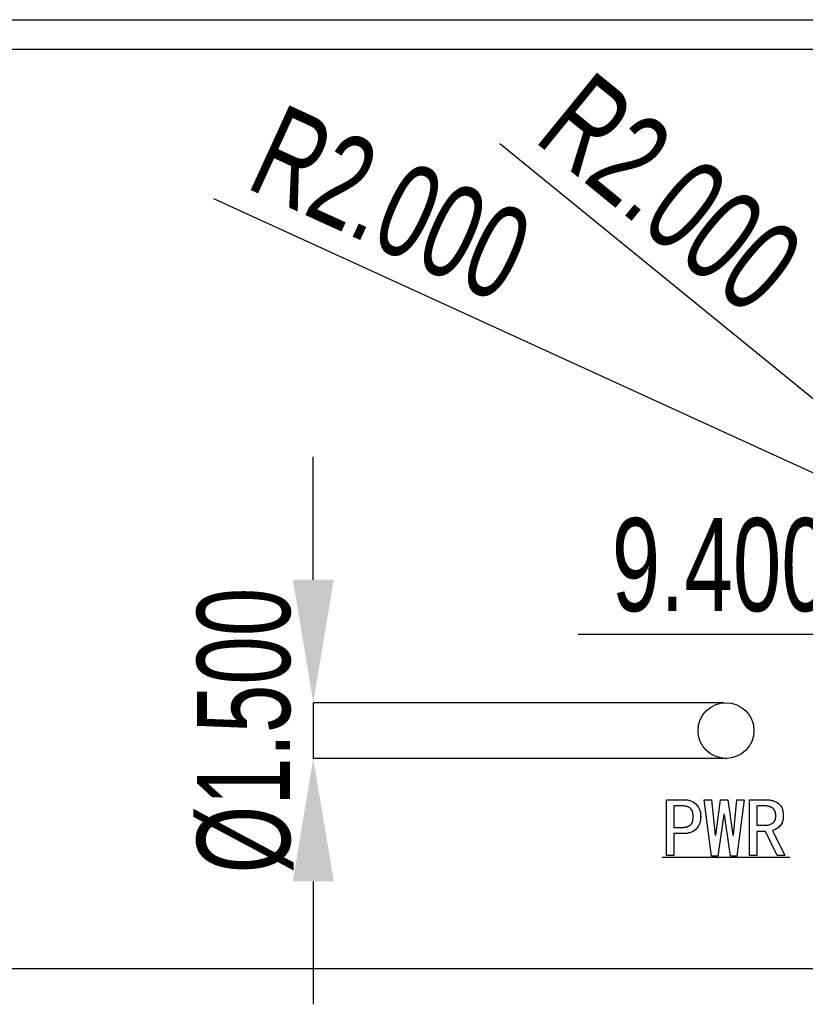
# Model space of a CAD drawing. Header units: millimetres. Extents: x 1648 to 1862, y 2200 to 2497.
# Tile 3 of 20: x 1707 to 1728, y 2269 to 2296. Entities that reach past the tile are written whole.
import ezdxf

# ---------------------------------------------------------------- set-up
doc = ezdxf.new("R2010")
doc.units = ezdxf.units.MM
doc.linetypes.add('CENTERX2', pattern=[20.32, 12.7, -2.54, 2.54, -2.54])
doc.styles.add('SLDTEXTSTYLE1', font='TXT', dxfattribs={"width": 0.7})
doc.dimstyles.new('SLDDIMSTYLE1', dxfattribs={"dimtxt": 2.5, "dimasz": 3.302, "dimexe": 0, "dimexo": 0.0625, "dimtad": 1, "dimdec": 3, "dimrnd": 1e-09, "dimzin": 4, "dimdsep": 46, "dimtxsty": 'SLDTEXTSTYLE1', "dimsah": 1, "dimcen": 0.09, "dimadec": 0, "dimazin": 1, "dimtfac": 1, "dimtdec": 3, "dimtofl": 0, "dimtmove": 0, "dimatfit": 3, "dimfxl": 1, "dimfrac": 2, "dimtolj": 1, "dimtzin": 12, "dimarcsym": 0})
doc.dimstyles.new('SLDDIMSTYLE2', dxfattribs={"dimtxt": 2.5, "dimasz": 3.302, "dimexe": 0, "dimexo": 0.0625, "dimtad": 1, "dimdec": 3, "dimrnd": 1e-09, "dimzin": 4, "dimdsep": 46, "dimtxsty": 'SLDTEXTSTYLE1', "dimsah": 1, "dimcen": 0.09, "dimadec": 0, "dimazin": 1, "dimtfac": 1, "dimtdec": 3, "dimtmove": 0, "dimatfit": 0, "dimfxl": 1, "dimfrac": 2, "dimtolj": 1, "dimtzin": 12, "dimarcsym": 0})
doc.dimstyles.new('SLDDIMSTYLE5', dxfattribs={"dimtxt": 2.5, "dimasz": 3.302, "dimexe": 0, "dimexo": 0.0625, "dimtad": 1, "dimdec": 3, "dimrnd": 1e-09, "dimzin": 4, "dimdsep": 46, "dimtxsty": 'SLDTEXTSTYLE1', "dimsah": 1, "dimcen": 0, "dimadec": 0, "dimazin": 1, "dimtfac": 1, "dimtdec": 3, "dimtofl": 0, "dimtmove": 0, "dimatfit": 3, "dimfxl": 1, "dimfrac": 2, "dimtolj": 1, "dimtzin": 12, "dimarcsym": 0})

# ---------------------------------------------------------------- blocks, each defined once
blk = doc.blocks.new('*D127')
at = {"color": 0, "linetype": 'Continuous', "lineweight": -2, "transparency": 16777216}
for p, q in [((1732.541, 2280.1), (1732.541, 2279.246)), ((1741.941, 2280.1), (1741.941, 2279.246)), ((1732.541, 2279.246), (1721.572, 2279.246)), ((1738.639, 2279.246), (1735.843, 2279.246))]:
    blk.add_line(p, q, dxfattribs=at)
at = {"color": 0, "linetype": 'Continuous', "transparency": 16777216}
for points in [[(1735.843, 2279.797), (1735.843, 2278.696), (1732.541, 2279.246)], [(1738.639, 2279.797), (1738.639, 2278.696), (1741.941, 2279.246)]]:
    blk.add_solid(points, dxfattribs=at)
at = {"layer": 'Defpoints', "color": 0, "linetype": 'Continuous', "transparency": 16777216}
for p in [(1732.541, 2280.162), (1741.941, 2280.162), (1732.541, 2279.246)]:
    blk.add_point(p, dxfattribs=at)
at = {"color": 0, "linetype": 'Continuous', "lineweight": 18, "transparency": 16777216, "insert": (1725.405, 2282.371), "char_height": 2.5, "attachment_point": 2, "style": 'SLDTEXTSTYLE1'}
blk.add_mtext('\\A1;9.400', dxfattribs=at)
blk = doc.blocks.new('*D128')
at = {"color": 0, "linetype": 'Continuous', "lineweight": -2, "transparency": 16777216}
for p, q in [((1714.458, 2280.714), (1714.458, 2284.016)), ((1725.482, 2277.412), (1714.458, 2277.412)), ((1714.458, 2277.412), (1714.458, 2275.912)), ((1725.482, 2275.912), (1714.458, 2275.912)), ((1714.458, 2272.61), (1714.458, 2269.308))]:
    blk.add_line(p, q, dxfattribs=at)
at = {"color": 0, "linetype": 'Continuous', "transparency": 16777216}
for points in [[(1713.908, 2280.714), (1715.009, 2280.714), (1714.458, 2277.412)], [(1713.908, 2272.61), (1715.009, 2272.61), (1714.458, 2275.912)]]:
    blk.add_solid(points, dxfattribs=at)
at = {"layer": 'Defpoints', "color": 0, "linetype": 'Continuous', "transparency": 16777216}
for p in [(1725.545, 2277.412), (1714.458, 2275.912), (1725.545, 2275.912)]:
    blk.add_point(p, dxfattribs=at)
at = {"color": 0, "linetype": 'Continuous', "lineweight": 18, "transparency": 16777216, "insert": (1711.333, 2276.662), "char_height": 2.5, "attachment_point": 2, "rotation": 90, "style": 'SLDTEXTSTYLE1'}
blk.add_mtext('\\A1;%%c1.500', dxfattribs=at)
blk = doc.blocks.new('*D130')
at = {"color": 0, "linetype": 'Continuous', "lineweight": -2, "transparency": 16777216}
blk.add_line((1711.774, 2290.957), (1729.019, 2283.068), dxfattribs=at)
at = {"color": 0, "linetype": 'Continuous', "transparency": 16777216}
blk.add_solid([(1729.248, 2283.568), (1728.79, 2282.567), (1732.022, 2281.694)], dxfattribs=at)
at = {"layer": 'Defpoints', "color": 0, "linetype": 'Continuous', "transparency": 16777216}
for p in [(1732.022, 2281.694), (1733.841, 2280.862)]:
    blk.add_point(p, dxfattribs=at)
at = {"color": 0, "linetype": 'Continuous', "lineweight": 18, "transparency": 16777216, "insert": (1713.642, 2293.539), "char_height": 2.5, "attachment_point": 1, "rotation": 335.4169, "style": 'SLDTEXTSTYLE1'}
blk.add_mtext('\\A1;R2.000', dxfattribs=at)
blk = doc.blocks.new('*D131')
at = {"color": 0, "linetype": 'Continuous', "lineweight": -2, "transparency": 16777216}
blk.add_line((1719.471, 2292.432), (1730.429, 2283.51), dxfattribs=at)
at = {"color": 0, "linetype": 'Continuous', "transparency": 16777216}
blk.add_solid([(1730.777, 2283.937), (1730.082, 2283.083), (1732.99, 2281.425)], dxfattribs=at)
at = {"layer": 'Defpoints', "color": 0, "linetype": 'Continuous', "transparency": 16777216}
for p in [(1732.99, 2281.425), (1734.541, 2280.162)]:
    blk.add_point(p, dxfattribs=at)
at = {"color": 0, "linetype": 'Continuous', "lineweight": 18, "transparency": 16777216, "insert": (1721.929, 2294.461), "char_height": 2.5, "attachment_point": 1, "rotation": 320.8466, "style": 'SLDTEXTSTYLE1'}
blk.add_mtext('\\A1;R2.000', dxfattribs=at)

msp = doc.modelspace()

# ---------------------------------------------------------------- linework, layer by layer
at = {"color": 0, "linetype": 'Continuous', "lineweight": 25}
for p, q in [((1662.2449, 2295.7622), (1749.845, 2295.7622)), ((1749.845, 2294.9622), (1662.2449, 2294.9622)), ((1723.9438, 2273.306), (1723.9438, 2274.806)), ((1723.9438, 2274.806), (1724.4, 2274.806)), ((1724.9614, 2274.806), (1725.1543, 2274.806)), ((1725.1543, 2273.2885), (1724.9614, 2274.806)), ((1725.1543, 2274.806), (1725.2508, 2273.8499)), ((1725.2684, 2273.8499), (1725.4, 2274.806)), ((1725.4, 2274.806), (1725.5929, 2274.806)), ((1725.5929, 2274.806), (1725.7245, 2273.8499)), ((1725.7421, 2273.8499), (1725.8386, 2274.806)), ((1726.0315, 2274.806), (1725.8386, 2273.2885)), ((1725.8386, 2274.806), (1726.0315, 2274.806)), ((1726.1719, 2274.806), (1726.6105, 2274.806)), ((1726.1719, 2273.306), (1726.1719, 2274.806)), ((1724.1456, 2274.6394), (1724.1456, 2274.0604)), ((1724.3473, 2274.6394), (1724.1456, 2274.6394)), ((1726.3736, 2274.6394), (1726.3736, 2274.1218)), ((1726.5666, 2274.6394), (1726.3736, 2274.6394)), ((1725.4877, 2274.4113), (1725.3298, 2273.2885)), ((1725.5052, 2274.4113), (1725.4877, 2274.4113)), ((1725.6631, 2273.2885), (1725.5052, 2274.4113)), ((1724.1456, 2274.0604), (1724.3473, 2274.0604)), ((1726.3736, 2274.1218), (1726.6193, 2274.1218)), ((1724.1456, 2273.8937), (1724.1456, 2273.306)), ((1724.4, 2273.8937), (1724.1456, 2273.8937)), ((1725.2508, 2273.8499), (1725.2684, 2273.8499)), ((1725.7245, 2273.8499), (1725.7421, 2273.8499)), ((1726.3736, 2273.9551), (1726.3736, 2273.306)), ((1726.6017, 2273.9551), (1726.3736, 2273.9551)), ((1726.9175, 2273.306), (1726.6017, 2273.9551)), ((1726.7947, 2273.9815), (1727.128, 2273.306)), ((1724.1456, 2273.306), (1723.9438, 2273.306)), ((1725.3298, 2273.2885), (1725.1543, 2273.2885)), ((1725.8386, 2273.2885), (1725.6631, 2273.2885)), ((1726.3736, 2273.306), (1726.1719, 2273.306)), ((1727.128, 2273.306), (1726.9175, 2273.306)), ((1749.845, 2270.2622), (1662.2449, 2270.2622))]:
    msp.add_line(p, q, dxfattribs=at)
at = {"color": 0, "linetype": 'CENTERX2'}
msp.add_line((1723.8298, 2273.2622), (1727.2598, 2273.2622), dxfattribs=at)
at = {"color": 0, "linetype": 'Continuous', "flags": 128}
for points in [[(1724.8649, 2274.3499), (1724.8629, 2274.2985), (1724.8571, 2274.2501), (1724.8477, 2274.2043), (1724.8343, 2274.1614), (1724.8168, 2274.1208), (1724.7957, 2274.0835), (1724.771, 2274.0487), (1724.7421, 2274.0165), (1724.7099, 2273.9876), (1724.6745, 2273.9629), (1724.6365, 2273.9418), (1724.5952, 2273.9246), (1724.5507, 2273.911), (1724.5036, 2273.9015), (1724.4532, 2273.8957), (1724.4, 2273.8937), (1724.4, 2273.8937), (1724.1456, 2273.8937), (1724.1456, 2273.8937), (1724.1456, 2273.306), (1724.1456, 2273.306), (1723.9438, 2273.306), (1723.9438, 2273.306), (1723.9438, 2274.806), (1723.9438, 2274.806), (1724.4, 2274.806), (1724.4, 2274.806), (1724.4532, 2274.8041), (1724.5036, 2274.7982), (1724.5507, 2274.7888), (1724.5952, 2274.7755), (1724.6365, 2274.7579), (1724.6745, 2274.7368), (1724.7099, 2274.7121), (1724.7421, 2274.6832), (1724.771, 2274.651), (1724.7957, 2274.6163), (1724.8168, 2274.5789), (1724.8343, 2274.5386), (1724.8477, 2274.4954), (1724.8571, 2274.4496), (1724.8629, 2274.4012), (1724.8649, 2274.3499)], [(1726.0315, 2274.806), (1725.8386, 2273.2885), (1725.8386, 2273.2885), (1725.6631, 2273.2885), (1725.6631, 2273.2885), (1725.5052, 2274.4113), (1725.5052, 2274.4113), (1725.4877, 2274.4113), (1725.4877, 2274.4113), (1725.3298, 2273.2885), (1725.3298, 2273.2885), (1725.1543, 2273.2885), (1725.1543, 2273.2885), (1724.9614, 2274.806), (1724.9614, 2274.806), (1725.1543, 2274.806), (1725.1543, 2274.806), (1725.2508, 2273.8499), (1725.2508, 2273.8499), (1725.2684, 2273.8499), (1725.2684, 2273.8499), (1725.4, 2274.806), (1725.4, 2274.806), (1725.5929, 2274.806), (1725.5929, 2274.806), (1725.7245, 2273.8499), (1725.7245, 2273.8499), (1725.7421, 2273.8499), (1725.7421, 2273.8499), (1725.8386, 2274.806), (1725.8386, 2274.806), (1726.0315, 2274.806)], [(1727.128, 2273.306), (1726.9175, 2273.306), (1726.9175, 2273.306), (1726.6017, 2273.9551), (1726.6017, 2273.9551), (1726.3736, 2273.9551), (1726.3736, 2273.9551), (1726.3736, 2273.306), (1726.3736, 2273.306), (1726.1719, 2273.306), (1726.1719, 2273.306), (1726.1719, 2274.806), (1726.1719, 2274.806), (1726.6105, 2274.806), (1726.6105, 2274.806), (1726.6618, 2274.8044), (1726.7109, 2274.7998), (1726.7573, 2274.7917), (1726.8012, 2274.7807), (1726.8428, 2274.7667), (1726.8818, 2274.7492), (1726.9185, 2274.7287), (1726.9526, 2274.705), (1726.9835, 2274.6777), (1727.0101, 2274.6468), (1727.0328, 2274.6114), (1727.0514, 2274.5724), (1727.0657, 2274.5292), (1727.076, 2274.4824), (1727.0822, 2274.4311), (1727.0842, 2274.3762), (1727.0842, 2274.3762), (1727.0829, 2274.3336), (1727.0786, 2274.2933), (1727.0718, 2274.2557), (1727.0624, 2274.2206), (1727.0501, 2274.1878), (1727.0348, 2274.1575), (1727.0169, 2274.1296), (1726.9965, 2274.1043), (1726.951, 2274.0604), (1726.9022, 2274.0253), (1726.8499, 2273.999), (1726.7947, 2273.9815), (1726.7947, 2273.9815), (1727.128, 2273.306)], [(1724.6631, 2274.3499), (1724.6618, 2274.3898), (1724.6582, 2274.4266), (1724.6521, 2274.46), (1724.6433, 2274.4902), (1724.6323, 2274.5172), (1724.6186, 2274.5406), (1724.6027, 2274.5611), (1724.5842, 2274.578), (1724.5631, 2274.5922), (1724.5397, 2274.6049), (1724.514, 2274.6153), (1724.4854, 2274.6241), (1724.4545, 2274.6306), (1724.4214, 2274.6355), (1724.3857, 2274.6384), (1724.3473, 2274.6394), (1724.3473, 2274.6394), (1724.1456, 2274.6394), (1724.1456, 2274.6394), (1724.1456, 2274.0604), (1724.1456, 2274.0604), (1724.3473, 2274.0604), (1724.3473, 2274.0604), (1724.3857, 2274.0614), (1724.4214, 2274.0643), (1724.4545, 2274.0692), (1724.4854, 2274.0757), (1724.514, 2274.0844), (1724.5397, 2274.0948), (1724.5631, 2274.1075), (1724.5842, 2274.1218), (1724.6027, 2274.1387), (1724.6186, 2274.1592), (1724.6323, 2274.1826), (1724.6433, 2274.2095), (1724.6521, 2274.2397), (1724.6582, 2274.2732), (1724.6618, 2274.3099), (1724.6631, 2274.3499)], [(1726.8824, 2274.3762), (1726.8811, 2274.4061), (1726.8779, 2274.4344), (1726.872, 2274.461), (1726.8639, 2274.486), (1726.8532, 2274.5091), (1726.8405, 2274.5308), (1726.8252, 2274.5507), (1726.8077, 2274.5692), (1726.7876, 2274.5857), (1726.7648, 2274.6), (1726.7388, 2274.6121), (1726.7102, 2274.6218), (1726.6787, 2274.6296), (1726.6443, 2274.6351), (1726.6069, 2274.6384), (1726.5666, 2274.6394), (1726.5666, 2274.6394), (1726.3736, 2274.6394), (1726.3736, 2274.6394), (1726.3736, 2274.1218), (1726.3736, 2274.1218), (1726.6193, 2274.1218), (1726.6193, 2274.1218), (1726.6703, 2274.1254), (1726.718, 2274.1361), (1726.7622, 2274.1536), (1726.8035, 2274.1787), (1726.822, 2274.1943), (1726.8379, 2274.2125), (1726.8516, 2274.2332), (1726.8626, 2274.2566), (1726.8714, 2274.2826), (1726.8775, 2274.3112), (1726.8811, 2274.3424), (1726.8824, 2274.3762)]]:
    msp.add_lwpolyline(points, dxfattribs=at)
at = {"color": 0, "linetype": 'Continuous', "lineweight": 25}
msp.add_circle((1725.5448, 2276.6622), 0.75, dxfattribs=at)
for points, knots in [([(1724.4, 2274.806), (1724.4177, 2274.8057), (1724.4524, 2274.805), (1724.5028, 2274.799), (1724.5504, 2274.7896), (1724.595, 2274.7765), (1724.6364, 2274.7588), (1724.6747, 2274.7374), (1724.7105, 2274.7129), (1724.7425, 2274.6837), (1724.7715, 2274.6518), (1724.7963, 2274.6166), (1724.8176, 2274.579), (1724.8353, 2274.5385), (1724.8485, 2274.4951), (1724.8578, 2274.4491), (1724.8639, 2274.4004), (1724.8645, 2274.367), (1724.8649, 2274.3499)], [0, 0, 0, 0, 0.0722341, 0.1409169, 0.2060036, 0.2689476, 0.3296909, 0.3886029, 0.4470909, 0.5056863, 0.5642818, 0.6220498, 0.6801939, 0.7397242, 0.8009836, 0.8643448, 0.9304051, 1, 1, 1, 1]), ([(1726.6105, 2274.806), (1726.6276, 2274.8057), (1726.6611, 2274.805), (1726.7103, 2274.8006), (1726.7568, 2274.7924), (1726.8009, 2274.7813), (1726.8427, 2274.7676), (1726.8818, 2274.7498), (1726.9187, 2274.7294), (1726.953, 2274.7057), (1726.984, 2274.6785), (1727.0112, 2274.6471), (1727.0338, 2274.6115), (1727.0526, 2274.5721), (1727.0666, 2274.5286), (1727.0771, 2274.4813), (1727.0832, 2274.4301), (1727.0838, 2274.3945), (1727.0842, 2274.3762)], [0, 0, 0, 0, 0.0703032, 0.1377461, 0.2023077, 0.2642217, 0.324274, 0.3827968, 0.4403345, 0.4972083, 0.5536055, 0.6094174, 0.667029, 0.7261118, 0.7884143, 0.8540183, 0.9247925, 1, 1, 1, 1]), ([(1724.6631, 2274.3499), (1724.6629, 2274.3632), (1724.6624, 2274.3888), (1724.6589, 2274.4257), (1724.6528, 2274.4593), (1724.644, 2274.4896), (1724.6332, 2274.5169), (1724.6192, 2274.5405), (1724.6035, 2274.5614), (1724.5844, 2274.5786), (1724.5629, 2274.5927), (1724.5396, 2274.6056), (1724.5134, 2274.6159), (1724.485, 2274.6247), (1724.4539, 2274.631), (1724.4207, 2274.6359), (1724.3849, 2274.6388), (1724.3601, 2274.6392), (1724.3473, 2274.6394)], [0, 0, 0, 0, 0.080202, 0.1541926, 0.2224507, 0.2855617, 0.3440156, 0.3983382, 0.4503522, 0.5006349, 0.5517885, 0.6051527, 0.6607006, 0.7206893, 0.7839583, 0.8511471, 0.9230741, 1, 1, 1, 1]), ([(1726.8824, 2274.3762), (1726.8821, 2274.3862), (1726.8815, 2274.4056), (1726.8784, 2274.4341), (1726.8725, 2274.4608), (1726.8646, 2274.486), (1726.8535, 2274.5091), (1726.8411, 2274.5312), (1726.8254, 2274.551), (1726.808, 2274.5697), (1726.7877, 2274.5863), (1726.7646, 2274.6009), (1726.7385, 2274.6127), (1726.7096, 2274.6224), (1726.678, 2274.6303), (1726.6435, 2274.6356), (1726.606, 2274.6389), (1726.5801, 2274.6392), (1726.5666, 2274.6394)], [0, 0, 0, 0, 0.0636515, 0.1241827, 0.1822115, 0.2381697, 0.2922875, 0.3458731, 0.3991008, 0.4533729, 0.5088638, 0.5660132, 0.6269378, 0.6912018, 0.760271, 0.8344756, 0.9142648, 1, 1, 1, 1]), ([(1724.3473, 2274.0604), (1724.3601, 2274.0606), (1724.3849, 2274.0609), (1724.4207, 2274.0638), (1724.4539, 2274.0688), (1724.485, 2274.075), (1724.5134, 2274.0839), (1724.5396, 2274.0942), (1724.5629, 2274.107), (1724.5844, 2274.1212), (1724.6035, 2274.1384), (1724.6192, 2274.1592), (1724.6332, 2274.1829), (1724.644, 2274.2101), (1724.6528, 2274.2404), (1724.6589, 2274.2741), (1724.6624, 2274.3109), (1724.6629, 2274.3366), (1724.6631, 2274.3499)], [0, 0, 0, 0, 0.0769259, 0.1488529, 0.2160417, 0.2793107, 0.3392994, 0.3948473, 0.4482115, 0.4993651, 0.5496478, 0.6016618, 0.6559844, 0.7144383, 0.7775493, 0.8458074, 0.919798, 1, 1, 1, 1]), ([(1724.8649, 2274.3499), (1724.8645, 2274.3327), (1724.8639, 2274.2994), (1724.8578, 2274.2507), (1724.8486, 2274.2047), (1724.8352, 2274.1614), (1724.8177, 2274.1209), (1724.7963, 2274.0832), (1724.7715, 2274.048), (1724.7425, 2274.0161), (1724.7105, 2273.9869), (1724.6747, 2273.9623), (1724.6365, 2273.9408), (1724.5949, 2273.9238), (1724.5504, 2273.91), (1724.5028, 2273.9008), (1724.4524, 2273.8948), (1724.4177, 2273.8941), (1724.4, 2273.8937)], [0, 0, 0, 0, 0.0695991, 0.1356633, 0.1990283, 0.2598709, 0.3198086, 0.3779562, 0.4357276, 0.4943266, 0.5529256, 0.611417, 0.6703326, 0.7309086, 0.793984, 0.8590746, 0.9277616, 1, 1, 1, 1]), ([(1726.6193, 2274.1218), (1726.6363, 2274.1225), (1726.6697, 2274.1237), (1726.718, 2274.1348), (1726.763, 2274.1526), (1726.7975, 2274.1732), (1726.8225, 2274.1938), (1726.8385, 2274.2123), (1726.8523, 2274.2332), (1726.8632, 2274.257), (1726.8721, 2274.2831), (1726.8781, 2274.3119), (1726.8817, 2274.3432), (1726.8822, 2274.3649), (1726.8824, 2274.3762)], [0, 0, 0, 0, 0.122654, 0.240066, 0.3541033, 0.4698482, 0.5279223, 0.5859127, 0.6455705, 0.7076236, 0.7734246, 0.8435855, 0.9188903, 1, 1, 1, 1]), ([(1727.0842, 2274.3762), (1727.084, 2274.362), (1727.0836, 2274.3343), (1727.0792, 2274.294), (1727.0725, 2274.2562), (1727.0631, 2274.2208), (1727.0508, 2274.1879), (1727.0354, 2274.1575), (1727.0176, 2274.1294), (1726.9903, 2274.0961), (1726.9527, 2274.06), (1726.9035, 2274.0243), (1726.8508, 2273.9973), (1726.8133, 2273.9867), (1726.7947, 2273.9815)], [0, 0, 0, 0, 0.080021, 0.1561457, 0.2281222, 0.2963989, 0.3622859, 0.4259076, 0.4882359, 0.5494538, 0.6682, 0.7810534, 0.8910937, 1, 1, 1, 1])]:
    msp.add_open_spline(points, degree=3, knots=knots, dxfattribs=at)
at = {"color": 0, "linetype": 'Continuous'}
msp.add_point((1725.5448, 2275.9122), dxfattribs=at)

# ---------------------------------------------------------------- dimensions: what is measured, and where the dimension line sits
at = {"color": 0, "linetype": 'Continuous', "lineweight": 18}
for center, mpoint, picture, middle in [((1734.5408, 2280.1622), (1732.9899, 2281.425), '*D131', (1723.0091, 2289.5516)), ((1733.8408, 2280.8622), (1732.0221, 2281.6942), '*D130', (1715.923, 2289.0592))]:
    dim = msp.add_radius_dim(center=center, mpoint=mpoint, dimstyle='SLDDIMSTYLE5', dxfattribs=at)
    dim.commit()
    dim.dimension.update_dxf_attribs({"geometry": picture, "text_midpoint": middle, "dimtype": 164})
dim = msp.add_linear_dim(base=(1714.4585, 2275.9122), p1=(1725.5448, 2277.4122), p2=(1725.5448, 2275.9122), angle=90, text='%%c<>', dimstyle='SLDDIMSTYLE2', dxfattribs=at)
dim.commit()
dim.dimension.update_dxf_attribs({"geometry": '*D128', "text_midpoint": (1714.4585, 2276.6622), "dimtype": 160})
dim = msp.add_linear_dim(base=(1732.5408, 2279.2462), p1=(1741.9408, 2280.1622), p2=(1732.5408, 2280.1622), dimstyle='SLDDIMSTYLE1', dxfattribs=at)
dim.commit()
dim.dimension.update_dxf_attribs({"geometry": '*D127', "text_midpoint": (1725.4054, 2279.2462), "dimtype": 160})

doc.saveas('drawing.dxf')
